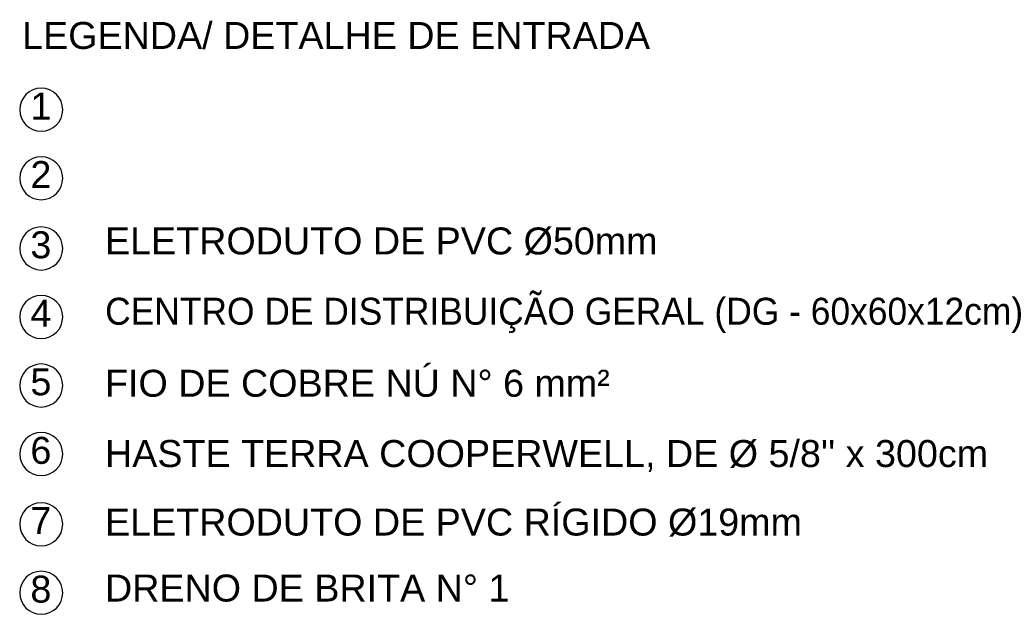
# Model space of a CAD drawing. Header units: millimetres. Extents: x 15 to 133, y 12 to 160.
# Tile 64 of 92: x 97.68 to 101.33, y 17.3 to 19.51. Entities that reach past the tile are written whole.
import ezdxf

# ---------------------------------------------------------------- set-up
doc = ezdxf.new("R2010")
doc.units = ezdxf.units.MM
doc.header["$MEASUREMENT"] = 0
doc.layers.add('Linha de Chamada - Marco Polo', color=1, linetype='Continuous', lineweight=25)
doc.layers.add('Textos - Marco Polo', color=143, linetype='Continuous', lineweight=25)
doc.styles.add('Textos 1-50 - Marco Polo', font='arial.ttf', dxfattribs={"height": 0.1})

msp = doc.modelspace()

# ---------------------------------------------------------------- linework, layer by layer
at = {"layer": 'Linha de Chamada - Marco Polo'}
for centre in [(97.7612, 19.174), (97.7612, 18.92), (97.7612, 18.6595), (97.7612, 18.4056), (97.7612, 18.1516), (97.7612, 17.8976), (97.7612, 17.6371), (97.7612, 17.3832)]:
    msp.add_ellipse(centre, major_axis=(-0.0564, 0.0564), ratio=1, start_param=3.926991, end_param=10.210176, dxfattribs=at)

# ---------------------------------------------------------------- texts
at = {"layer": 'Textos - Marco Polo', "style": 'Textos 1-50 - Marco Polo'}
for s, p in [('LEGENDA/ DETALHE DE ENTRADA', (97.6905, 19.3993)), ('1', (97.7212, 19.1376)), ('2', (97.7212, 18.8836)), ('ELETRODUTO DE PVC Ø50mm', (97.9978, 18.6374)), ('3', (97.7212, 18.6232)), ('CENTRO DE DISTRIBUIÇÃO GERAL (DG - 60x60x12cm)', (97.9978, 18.3769)), ('4', (97.7212, 18.3692)), ('FIO DE COBRE NÚ N° 6 mm²', (97.9978, 18.1099)), ('5', (97.7212, 18.1152)), ('6', (97.7212, 17.8612)), ("HASTE TERRA COOPERWELL, DE Ø 5/8'' x 300cm", (97.9978, 17.8494)), ('ELETRODUTO DE PVC RÍGIDO Ø19mm', (97.9978, 17.5954)), ('7', (97.7212, 17.6007)), ('DRENO DE BRITA N° 1', (97.9978, 17.3508)), ('8', (97.7212, 17.3468))]:
    msp.add_text(s, height=0.1, dxfattribs=at).set_placement(p)

doc.saveas('drawing.dxf')
